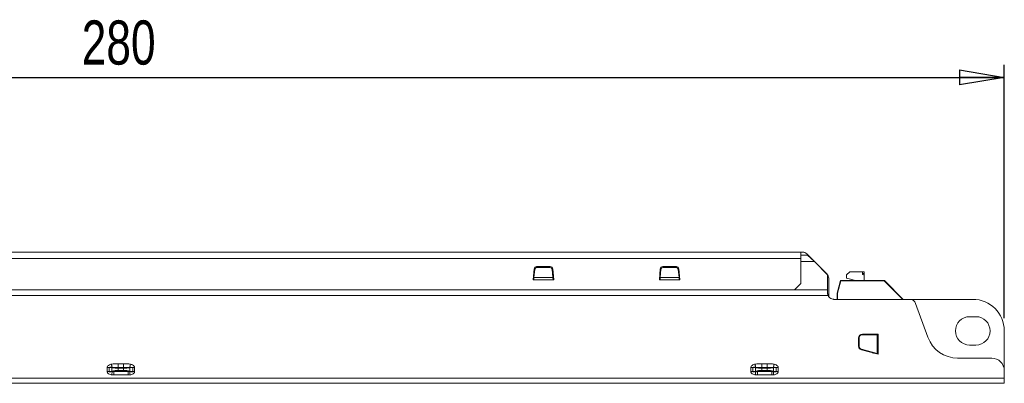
# Model space of a CAD drawing. Header units: millimetres. Extents: x 0 to 840, y -35 to 594.
# Tile 6 of 14: x 338 to 494, y 428 to 486. Entities that reach past the tile are written whole.
import ezdxf

# ---------------------------------------------------------------- set-up
doc = ezdxf.new("R2010")
doc.units = ezdxf.units.MM
doc.header["$LTSCALE"] = 2
doc.layers.add('SYM', color=179, linetype='Continuous')
doc.styles.add('SLDTEXTSTYLE0', font='TXT', dxfattribs={"width": 0.75})
doc.dimstyles.new('SLDDIMSTYLE0', dxfattribs={"dimtxt": 7, "dimasz": 7.112, "dimexe": 0, "dimexo": 0.0625, "dimgap": 1.75, "dimtad": 1, "dimrnd": 1e-09, "dimzin": 12, "dimdsep": 46, "dimtxsty": 'SLDTEXTSTYLE0', "dimblk1": 'CLOSED', "dimblk2": 'CLOSED', "dimsah": 1, "dimcen": 0.09, "dimadec": 0, "dimazin": 3, "dimtfac": 1, "dimtofl": 0, "dimtmove": 0, "dimatfit": 3, "dimldrblk": 'CLOSED', "dimfxl": 0, "dimfrac": 2, "dimtolj": 1, "dimtzin": 12, "dimarcsym": 0})

# ---------------------------------------------------------------- blocks, each defined once
blk = doc.blocks.new('_CLOSED')
at = {"color": 0, "linetype": 'ByBlock', "lineweight": -2}
for p, q in [((-1, 0.166667), (0, 0)), ((-1, 0.166667), (-1, -0.166667)), ((0, 0), (-1, -0.166667)), ((0, 0), (-1, 0))]:
    blk.add_line(p, q, dxfattribs=at)
blk = doc.blocks.new('_D')
at = {"layer": 'SYM'}
for p, q in [((214.09, 438.7), (214.09, 478.89)), ((494.09, 438.7), (494.09, 478.89)), ((214.09, 476.89), (494.09, 476.89))]:
    blk.add_line(p, q, dxfattribs=at)
at = {"layer": 'SYM', "xscale": 7.112, "yscale": 7.112, "rotation": 180.0000000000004}
blk.add_blockref('_CLOSED', (214.09, 476.89, -151.41), dxfattribs=at)
at = {"layer": 'SYM', "xscale": 7.112, "yscale": 7.112}
blk.add_blockref('_CLOSED', (494.09, 476.89, -151.41), dxfattribs=at)
at = {"layer": 'SYM', "insert": (347.87, 485.92), "char_height": 7, "attachment_point": 1, "style": 'SLDTEXTSTYLE0'}
blk.add_mtext('280', dxfattribs=at)

msp = doc.modelspace()

# ---------------------------------------------------------------- linework, layer by layer
at = {"color": 7, "linetype": 'Continuous', "lineweight": 15}
for p, q in [((461.846, 449.192), (246.246, 449.192)), ((461.846, 448.192), (246.246, 448.192)), ((461.846, 449.192), (461.846, 448.192)), ((462.096, 449.192), (461.846, 449.192)), ((461.846, 448.692), (462.889, 448.692)), ((461.846, 448.192), (461.846, 444.192)), ((465.96, 445.742), (462.803, 448.899)), ((462.889, 448.692), (463.984, 447.692)), ((419.573, 446.527), (419.421, 444.792)), ((419.541, 445.167), (419.672, 446.493)), ((422.121, 446.892), (419.971, 446.892)), ((419.971, 446.735), (422.121, 446.735)), ((422.42, 446.493), (422.551, 445.167)), ((422.671, 444.792), (422.52, 446.527)), ((439.573, 446.527), (439.421, 444.792)), ((439.541, 445.167), (439.672, 446.493)), ((442.121, 446.892), (439.971, 446.892)), ((439.971, 446.735), (442.121, 446.735)), ((442.42, 446.493), (442.551, 445.167)), ((442.671, 444.792), (442.52, 446.527)), ((461.846, 447.692), (463.984, 447.692)), ((463.984, 447.692), (466.089, 445.586)), ((419.421, 444.792), (419.521, 444.792)), ((419.521, 444.792), (422.571, 444.792)), ((419.541, 445.167), (422.551, 445.167)), ((422.571, 444.792), (422.671, 444.792)), ((439.421, 444.792), (439.521, 444.792)), ((439.521, 444.792), (442.571, 444.792)), ((439.541, 445.167), (442.551, 445.167)), ((442.571, 444.792), (442.671, 444.792)), ((466.089, 445.586), (466.089, 443.192)), ((466.253, 442.192), (466.253, 445.035)), ((469.092, 445.591), (469.592, 446.091)), ((469.092, 445.066), (469.092, 445.591)), ((469.092, 445.066), (470.492, 444.691)), ((471.6, 446.091), (469.592, 446.091)), ((471.6, 445.795), (471.6, 446.091)), ((471.6, 446.091), (471.892, 446.091)), ((471.892, 446.091), (471.892, 445.795)), ((471.892, 445.795), (471.892, 445.593)), ((471.892, 444.691), (471.892, 445.593)), ((460.846, 443.192), (247.246, 443.192)), ((461.846, 444.192), (460.846, 443.192)), ((460.846, 443.192), (466.089, 443.192)), ((466.089, 443.192), (466.089, 442.653)), ((468.125, 444.691), (467.589, 442.691)), ((467.639, 442.684), (468.163, 444.641)), ((468.163, 444.641), (468.125, 444.691)), ((468.125, 444.691), (475.089, 444.691)), ((468.163, 444.641), (475.068, 444.641)), ((475.068, 444.641), (475.089, 444.691)), ((475.089, 444.691), (478.076, 441.704)), ((242.015, 442.326), (466.163, 442.326)), ((467.089, 441.704), (479.099, 441.704)), ((467.639, 442.684), (467.589, 442.691)), ((467.589, 441.704), (467.589, 442.691)), ((489.089, 441.704), (479.099, 441.704)), ((480.038, 441.046), (481.991, 435.682)), ((488.589, 438.954), (489.589, 438.954)), ((470.989, 435.592), (470.989, 434.279)), ((471.075, 434.279), (471.075, 435.592)), ((471.567, 436.092), (473.95, 436.092)), ((474.089, 436.192), (471.589, 436.192)), ((473.95, 433.113), (473.95, 436.092)), ((473.95, 436.092), (474.089, 436.092)), ((474.089, 436.092), (474.089, 436.192)), ((474.089, 433.092), (474.089, 436.092)), ((494.089, 430.392), (494.089, 436.704)), ((489.589, 434.454), (488.589, 434.454)), ((471.434, 433.7), (474.089, 432.988)), ((473.95, 433.113), (471.44, 433.796)), ((473.334, 433.191), (473.666, 433.191)), ((474.089, 433.092), (473.95, 433.113)), ((474.089, 432.988), (474.089, 433.092)), ((486.689, 432.392), (492.089, 432.392)), ((351.928, 430.887), (351.928, 430.242)), ((352.228, 430.887), (352.228, 430.242)), ((352.228, 430.887), (352.664, 430.843)), ((352.664, 430.843), (352.664, 430.333)), ((354.514, 431.491), (353.664, 431.491)), ((353.664, 431.491), (353.664, 430.897)), ((354.514, 430.897), (353.664, 430.897)), ((353.664, 430.798), (353.664, 430.426)), ((354.514, 430.798), (353.664, 430.798)), ((354.514, 431.491), (354.514, 430.897)), ((354.514, 430.798), (354.514, 430.426)), ((355.95, 430.887), (355.514, 430.843)), ((355.514, 430.333), (355.514, 430.843)), ((355.95, 430.242), (355.95, 430.887)), ((356.25, 430.242), (356.25, 430.887)), ((453.928, 430.887), (453.928, 430.242)), ((454.228, 430.887), (454.228, 430.242)), ((454.228, 430.887), (454.664, 430.843)), ((454.664, 430.843), (454.664, 430.333)), ((456.514, 431.491), (455.664, 431.491)), ((455.664, 431.491), (455.664, 430.897)), ((456.514, 430.897), (455.664, 430.897)), ((455.664, 430.798), (455.664, 430.426)), ((456.514, 430.798), (455.664, 430.798)), ((456.514, 431.491), (456.514, 430.897)), ((456.514, 430.798), (456.514, 430.426)), ((457.95, 430.887), (457.514, 430.843)), ((457.514, 430.333), (457.514, 430.843)), ((457.95, 430.242), (457.95, 430.887)), ((458.25, 430.242), (458.25, 430.887)), ((214.089, 429.192), (494.089, 429.192)), ((351.928, 430.242), (352.228, 430.242)), ((352.228, 430.242), (352.664, 430.333)), ((352.635, 429.735), (352.95, 429.718)), ((352.703, 430.248), (352.95, 430.281)), ((352.95, 430.281), (355.228, 430.281)), ((352.95, 429.718), (355.228, 429.718)), ((354.514, 430.426), (353.664, 430.426)), ((353.664, 430.332), (354.514, 430.332)), ((355.228, 430.281), (355.475, 430.248)), ((355.228, 429.718), (355.543, 429.735)), ((355.95, 430.242), (355.514, 430.333)), ((356.25, 430.242), (355.95, 430.242)), ((454.228, 430.242), (454.664, 430.333)), ((454.635, 429.735), (454.95, 429.718)), ((454.703, 430.248), (454.95, 430.281)), ((454.95, 430.281), (457.228, 430.281)), ((454.95, 429.718), (457.228, 429.718)), ((456.514, 430.426), (455.664, 430.426)), ((455.664, 430.332), (456.514, 430.332)), ((457.228, 430.281), (457.475, 430.248)), ((457.228, 429.718), (457.543, 429.735)), ((457.95, 430.242), (457.514, 430.333)), ((458.25, 430.242), (457.95, 430.242)), ((494.089, 430.392), (494.089, 429.192)), ((494.089, 429.192), (494.089, 428.392)), ((214.089, 428.392), (494.089, 428.392))]:
    msp.add_line(p, q, dxfattribs=at)
at = {"color": 8, "linetype": 'Continuous', "lineweight": 15}
for p, q in [((471.6, 445.795), (471.892, 445.795)), ((475.068, 444.641), (478.005, 441.704)), ((467.639, 441.704), (467.639, 442.684)), ((473.482, 433.241), (473.148, 433.241))]:
    msp.add_line(p, q, dxfattribs=at)
at = {"color": 7, "linetype": 'Continuous', "lineweight": 15}
for centre, radius, start, end in [((462.096, 448.192), 1, 45, 90), ((419.971, 446.492), 0.4, 90, 175), ((419.956, 446.448), 0.288, 87.09402, 170.85755), ((422.121, 446.492), 0.4, 5, 90), ((422.136, 446.448), 0.288, 9.14245, 92.90598), ((439.971, 446.492), 0.4, 90, 175), ((439.956, 446.448), 0.288, 87.09526, 170.85631), ((442.121, 446.492), 0.4, 5, 90), ((442.136, 446.448), 0.288, 9.14245, 92.90598), ((465.253, 445.035), 1, 0, 45), ((479.099, 440.704), 1, 20, 90), ((489.089, 436.704), 5, 0, 90), ((488.589, 436.704), 2.25, 90, 270), ((489.589, 436.704), 2.25, 270, 90), ((471.589, 435.592), 0.6, 90, 180), ((471.571, 435.596), 0.496, 90.44286, 180.43462), ((486.689, 437.392), 5, 200, 270), ((471.589, 434.279), 0.6, 180, 255), ((471.573, 434.277), 0.499, 179.71294, 254.44151), ((492.089, 430.392), 2, 0, 90)]:
    msp.add_arc(centre, radius, start, end, dxfattribs=at)
msp.add_ellipse((471.855, 445.795), major_axis=(-0.255, 0), ratio=0.8024398, start_param=0, end_param=1.7183514, dxfattribs=at)
for points, knots in [([(419.521, 444.792), (419.524, 444.857), (419.531, 444.988), (419.537, 445.108), (419.541, 445.167)], [0, 0, 0, 0, 0.5000108, 1, 1, 1, 1]), ([(422.551, 445.167), (422.555, 445.108), (422.561, 444.988), (422.568, 444.857), (422.571, 444.792)], [0, 0, 0, 0, 0.4999902, 1, 1, 1, 1]), ([(439.521, 444.792), (439.524, 444.857), (439.531, 444.988), (439.537, 445.108), (439.541, 445.167)], [0, 0, 0, 0, 0.5000098, 1, 1, 1, 1]), ([(442.551, 445.167), (442.555, 445.108), (442.561, 444.988), (442.568, 444.857), (442.571, 444.792)], [0, 0, 0, 0, 0.4999892, 1, 1, 1, 1]), ([(466.089, 442.653), (466.092, 442.605), (466.095, 442.533), (466.116, 442.451), (466.129, 442.411), (466.137, 442.388), (466.144, 442.369), (466.153, 442.348), (466.16, 442.333), (466.163, 442.326)], [0, 0, 0, 0, 0.42864665, 0.64238577, 0.74920055, 0.80258926, 0.85601245, 0.92799609, 1, 1, 1, 1]), ([(466.163, 442.326), (466.216, 442.226), (466.322, 442.026), (466.594, 441.815), (466.863, 441.715), (467.032, 441.707), (467.089, 441.704)], [0, 0, 0, 0, 0.2851821, 0.57004, 0.8550343, 1, 1, 1, 1]), ([(352.569, 431.429), (352.515, 431.413), (352.354, 431.368), (352.138, 431.262), (351.989, 431.104), (351.936, 430.98), (351.931, 430.918), (351.928, 430.887)], [0, 0, 0, 0, 0.189336, 0.5573376, 0.7922199, 0.8966442, 1, 1, 1, 1]), ([(351.928, 430.887), (351.981, 430.887), (352.086, 430.887), (352.181, 430.887), (352.228, 430.887)], [0, 0, 0, 0, 0.4999449, 1, 1, 1, 1]), ([(352.694, 430.927), (352.593, 430.929), (352.449, 430.933), (352.297, 430.922), (352.241, 430.908), (352.23, 430.898), (352.228, 430.895), (352.228, 430.893), (352.227, 430.89), (352.228, 430.888), (352.228, 430.887)], [0, 0, 0, 0, 0.6280441, 0.9029138, 0.9679871, 0.9776921, 0.98556, 0.989082, 0.9925688, 1, 1, 1, 1]), ([(353.664, 431.491), (353.544, 431.491), (353.386, 431.491), (353.207, 431.49), (352.961, 431.488), (352.755, 431.457), (352.569, 431.429)], [0, 0, 0, 0, 0.3296983, 0.4306714, 0.489099, 1, 1, 1, 1]), ([(352.694, 430.927), (352.687, 430.955), (352.672, 431.012), (352.642, 431.136), (352.607, 431.278), (352.582, 431.379), (352.569, 431.429)], [0, 0, 0, 0, 0.2457495, 0.5000043, 0.7542727, 1, 1, 1, 1]), ([(352.664, 430.843), (352.665, 430.851), (352.667, 430.868), (352.674, 430.891), (352.682, 430.912), (352.69, 430.922), (352.694, 430.927)], [0, 0, 0, 0, 0.2499583, 0.4999538, 0.749911, 1, 1, 1, 1]), ([(353.664, 430.798), (353.491, 430.8), (353.139, 430.803), (352.824, 430.829), (352.664, 430.843)], [0, 0, 0, 0, 0.4937224, 1, 1, 1, 1]), ([(353.664, 430.897), (353.483, 430.9), (353.148, 430.905), (352.837, 430.92), (352.694, 430.927)], [0, 0, 0, 0, 0.5390537, 1, 1, 1, 1]), ([(353.664, 430.897), (353.664, 430.894), (353.664, 430.888), (353.664, 430.865), (353.664, 430.834), (353.664, 430.81), (353.664, 430.798)], [0, 0, 0, 0, 0.2499899, 0.4999958, 0.7500397, 1, 1, 1, 1]), ([(355.609, 431.429), (355.424, 431.457), (355.217, 431.488), (354.971, 431.49), (354.792, 431.491), (354.635, 431.491), (354.514, 431.491)], [0, 0, 0, 0, 0.5109149, 0.5694223, 0.6704196, 1, 1, 1, 1]), ([(355.485, 430.927), (355.342, 430.92), (355.031, 430.905), (354.695, 430.9), (354.514, 430.897)], [0, 0, 0, 0, 0.4601455, 1, 1, 1, 1]), ([(354.514, 430.897), (354.514, 430.894), (354.514, 430.888), (354.514, 430.865), (354.514, 430.834), (354.514, 430.81), (354.514, 430.798)], [0, 0, 0, 0, 0.2499899, 0.4999958, 0.7500397, 1, 1, 1, 1]), ([(355.514, 430.843), (355.354, 430.829), (355.039, 430.803), (354.688, 430.8), (354.514, 430.798)], [0, 0, 0, 0, 0.5062776, 1, 1, 1, 1]), ([(355.609, 431.429), (355.597, 431.379), (355.572, 431.278), (355.537, 431.136), (355.506, 431.012), (355.492, 430.955), (355.485, 430.927)], [0, 0, 0, 0, 0.2457341, 0.4999978, 0.7542623, 1, 1, 1, 1]), ([(355.95, 430.887), (355.95, 430.888), (355.951, 430.89), (355.951, 430.893), (355.949, 430.896), (355.946, 430.9), (355.914, 430.92), (355.754, 430.928), (355.603, 430.927), (355.485, 430.927)], [0, 0, 0, 0, 0.005925, 0.0114288, 0.0172532, 0.0240853, 0.0420878, 0.2462121, 1, 1, 1, 1]), ([(355.485, 430.927), (355.488, 430.922), (355.496, 430.912), (355.505, 430.891), (355.511, 430.868), (355.513, 430.851), (355.514, 430.843)], [0, 0, 0, 0, 0.250089, 0.5000462, 0.7500417, 1, 1, 1, 1]), ([(356.25, 430.887), (356.248, 430.918), (356.243, 430.98), (356.19, 431.104), (356.048, 431.254), (355.834, 431.364), (355.673, 431.41), (355.609, 431.429)], [0, 0, 0, 0, 0.1023948, 0.2063934, 0.4428131, 0.7766158, 1, 1, 1, 1]), ([(356.25, 430.887), (356.197, 430.887), (356.092, 430.887), (355.997, 430.887), (355.95, 430.887)], [0, 0, 0, 0, 0.4999449, 1, 1, 1, 1]), ([(454.569, 431.429), (454.515, 431.413), (454.354, 431.368), (454.138, 431.262), (453.989, 431.104), (453.936, 430.98), (453.931, 430.918), (453.928, 430.887)], [0, 0, 0, 0, 0.1893641, 0.5573439, 0.7922217, 0.896644, 1, 1, 1, 1]), ([(453.928, 430.887), (453.981, 430.887), (454.086, 430.887), (454.181, 430.887), (454.228, 430.887)], [0, 0, 0, 0, 0.500014, 1, 1, 1, 1]), ([(454.694, 430.927), (454.593, 430.929), (454.449, 430.933), (454.297, 430.922), (454.241, 430.908), (454.23, 430.898), (454.228, 430.895), (454.227, 430.893), (454.227, 430.89), (454.228, 430.888), (454.228, 430.887)], [0, 0, 0, 0, 0.628015, 0.9029087, 0.9679816, 0.9776865, 0.9855545, 0.9890838, 0.9925688, 1, 1, 1, 1]), ([(455.664, 431.491), (455.544, 431.491), (455.386, 431.491), (455.207, 431.49), (454.961, 431.488), (454.755, 431.457), (454.569, 431.429)], [0, 0, 0, 0, 0.3296983, 0.4306714, 0.4890855, 1, 1, 1, 1]), ([(454.694, 430.927), (454.687, 430.955), (454.672, 431.012), (454.642, 431.136), (454.607, 431.278), (454.582, 431.379), (454.569, 431.429)], [0, 0, 0, 0, 0.245752, 0.5000011, 0.7542738, 1, 1, 1, 1]), ([(454.664, 430.843), (454.665, 430.851), (454.667, 430.868), (454.674, 430.891), (454.682, 430.912), (454.69, 430.922), (454.694, 430.927)], [0, 0, 0, 0, 0.2499839, 0.4999671, 0.74995, 1, 1, 1, 1]), ([(455.664, 430.798), (455.491, 430.8), (455.139, 430.803), (454.824, 430.829), (454.664, 430.843)], [0, 0, 0, 0, 0.4937153, 1, 1, 1, 1]), ([(455.664, 430.897), (455.483, 430.9), (455.148, 430.905), (454.837, 430.92), (454.694, 430.927)], [0, 0, 0, 0, 0.5390394, 1, 1, 1, 1]), ([(455.664, 430.897), (455.664, 430.894), (455.664, 430.888), (455.664, 430.865), (455.664, 430.834), (455.664, 430.81), (455.664, 430.798)], [0, 0, 0, 0, 0.2499899, 0.4999958, 0.7500397, 1, 1, 1, 1]), ([(457.609, 431.429), (457.424, 431.457), (457.217, 431.488), (456.971, 431.49), (456.792, 431.491), (456.635, 431.491), (456.514, 431.491)], [0, 0, 0, 0, 0.5109218, 0.5694164, 0.6704287, 1, 1, 1, 1]), ([(457.485, 430.927), (457.342, 430.92), (457.031, 430.905), (456.695, 430.9), (456.514, 430.897)], [0, 0, 0, 0, 0.4601379, 1, 1, 1, 1]), ([(456.514, 430.897), (456.514, 430.894), (456.514, 430.888), (456.514, 430.865), (456.514, 430.834), (456.514, 430.81), (456.514, 430.798)], [0, 0, 0, 0, 0.2499899, 0.4999958, 0.7500397, 1, 1, 1, 1]), ([(457.514, 430.843), (457.354, 430.829), (457.039, 430.803), (456.688, 430.8), (456.514, 430.798)], [0, 0, 0, 0, 0.5062847, 1, 1, 1, 1]), ([(457.609, 431.429), (457.597, 431.379), (457.572, 431.278), (457.537, 431.136), (457.506, 431.012), (457.492, 430.955), (457.485, 430.927)], [0, 0, 0, 0, 0.2457283, 0.5000025, 0.7542624, 1, 1, 1, 1]), ([(457.95, 430.887), (457.95, 430.888), (457.951, 430.89), (457.951, 430.893), (457.949, 430.896), (457.946, 430.9), (457.914, 430.92), (457.754, 430.929), (457.603, 430.927), (457.485, 430.927)], [0, 0, 0, 0, 0.0059325, 0.0114397, 0.0172643, 0.0240624, 0.0420872, 0.2462171, 1, 1, 1, 1]), ([(457.485, 430.927), (457.488, 430.922), (457.496, 430.912), (457.505, 430.891), (457.511, 430.868), (457.513, 430.851), (457.514, 430.843)], [0, 0, 0, 0, 0.25003678, 0.50005935, 0.75002932, 1, 1, 1, 1]), ([(458.25, 430.887), (458.248, 430.918), (458.243, 430.98), (458.19, 431.104), (458.048, 431.254), (457.834, 431.364), (457.673, 431.41), (457.609, 431.429)], [0, 0, 0, 0, 0.1023966, 0.2063951, 0.4428143, 0.7766163, 1, 1, 1, 1]), ([(458.25, 430.887), (458.197, 430.887), (458.092, 430.887), (457.997, 430.887), (457.95, 430.887)], [0, 0, 0, 0, 0.4999685, 1, 1, 1, 1]), ([(351.928, 430.242), (351.931, 430.209), (351.936, 430.144), (351.978, 430.052), (352.046, 429.969), (352.19, 429.855), (352.395, 429.776), (352.568, 429.746), (352.635, 429.735)], [0, 0, 0, 0, 0.1033057, 0.2063646, 0.3169904, 0.4415734, 0.7836811, 1, 1, 1, 1]), ([(352.228, 430.242), (352.228, 430.241), (352.226, 430.239), (352.225, 430.235), (352.225, 430.232), (352.226, 430.229), (352.228, 430.226), (352.233, 430.222), (352.265, 430.21), (352.426, 430.212), (352.578, 430.232), (352.703, 430.248)], [0, 0, 0, 0, 0.0081623, 0.0148609, 0.0206709, 0.0264343, 0.0329468, 0.0408674, 0.0620338, 0.2310375, 1, 1, 1, 1]), ([(352.635, 429.735), (352.642, 429.786), (352.656, 429.889), (352.675, 430.034), (352.691, 430.16), (352.699, 430.219), (352.703, 430.248)], [0, 0, 0, 0, 0.2457329, 0.4999956, 0.7542643, 1, 1, 1, 1]), ([(352.664, 430.333), (352.824, 430.36), (353.138, 430.414), (353.491, 430.422), (353.664, 430.426)], [0, 0, 0, 0, 0.5076679, 1, 1, 1, 1]), ([(352.703, 430.248), (352.699, 430.253), (352.69, 430.262), (352.678, 430.283), (352.669, 430.307), (352.666, 430.325), (352.664, 430.333)], [0, 0, 0, 0, 0.2501003, 0.4999949, 0.7500476, 1, 1, 1, 1]), ([(352.95, 430.281), (353.065, 430.296), (353.296, 430.326), (353.542, 430.33), (353.664, 430.332)], [0, 0, 0, 0, 0.5008959, 1, 1, 1, 1]), ([(352.95, 429.718), (352.95, 429.779), (352.95, 429.901), (352.95, 430.066), (352.95, 430.203), (352.95, 430.255), (352.95, 430.281)], [0, 0, 0, 0, 0.250001, 0.4999944, 0.7500114, 1, 1, 1, 1]), ([(353.664, 430.426), (353.664, 430.416), (353.664, 430.395), (353.664, 430.368), (353.664, 430.345), (353.664, 430.336), (353.664, 430.332)], [0, 0, 0, 0, 0.2499902, 0.500058, 0.7499695, 1, 1, 1, 1]), ([(354.514, 430.332), (354.514, 430.336), (354.514, 430.345), (354.514, 430.368), (354.514, 430.395), (354.514, 430.416), (354.514, 430.426)], [0, 0, 0, 0, 0.2500305, 0.499942, 0.75000979, 1, 1, 1, 1]), ([(354.514, 430.426), (354.688, 430.422), (355.041, 430.414), (355.355, 430.36), (355.514, 430.333)], [0, 0, 0, 0, 0.4923321, 1, 1, 1, 1]), ([(355.228, 430.281), (355.113, 430.296), (354.882, 430.326), (354.637, 430.33), (354.514, 430.332)], [0, 0, 0, 0, 0.5008959, 1, 1, 1, 1]), ([(355.228, 429.718), (355.228, 429.779), (355.228, 429.901), (355.228, 430.066), (355.228, 430.203), (355.228, 430.255), (355.228, 430.281)], [0, 0, 0, 0, 0.250001, 0.4999944, 0.7500114, 1, 1, 1, 1]), ([(355.475, 430.248), (355.48, 430.253), (355.489, 430.262), (355.5, 430.283), (355.509, 430.307), (355.512, 430.325), (355.514, 430.333)], [0, 0, 0, 0, 0.2499956, 0.4999251, 0.7500127, 1, 1, 1, 1]), ([(355.543, 429.735), (355.536, 429.785), (355.523, 429.887), (355.504, 430.031), (355.487, 430.159), (355.479, 430.218), (355.475, 430.248)], [0, 0, 0, 0, 0.24123, 0.4938458, 0.7496961, 1, 1, 1, 1]), ([(355.475, 430.248), (355.58, 430.235), (355.728, 430.216), (355.885, 430.206), (355.938, 430.218), (355.946, 430.222), (355.95, 430.225), (355.952, 430.227), (355.953, 430.229), (355.954, 430.231), (355.954, 430.234), (355.953, 430.238), (355.951, 430.24), (355.95, 430.242)], [0, 0, 0, 0, 0.6389863, 0.9098245, 0.9440831, 0.9565782, 0.966466, 0.9706195, 0.9743935, 0.9780037, 0.9816526, 0.9897574, 1, 1, 1, 1]), ([(355.543, 429.735), (355.614, 429.747), (355.788, 429.777), (355.993, 429.858), (356.133, 429.969), (356.2, 430.052), (356.243, 430.144), (356.247, 430.209), (356.25, 430.242)], [0, 0, 0, 0, 0.2302888, 0.5599889, 0.6841648, 0.7944517, 0.8971758, 1, 1, 1, 1]), ([(453.928, 430.242), (453.931, 430.209), (453.936, 430.144), (453.978, 430.052), (454.046, 429.969), (454.19, 429.855), (454.395, 429.776), (454.568, 429.746), (454.635, 429.735)], [0, 0, 0, 0, 0.10330788, 0.20636672, 0.3170025, 0.44157323, 0.78368099, 1, 1, 1, 1]), ([(453.928, 430.242), (453.981, 430.242), (454.086, 430.242), (454.181, 430.242), (454.228, 430.242)], [0, 0, 0, 0, 0.500014, 1, 1, 1, 1]), ([(454.228, 430.242), (454.228, 430.241), (454.226, 430.239), (454.225, 430.235), (454.225, 430.232), (454.226, 430.229), (454.228, 430.226), (454.233, 430.222), (454.265, 430.21), (454.426, 430.212), (454.578, 430.232), (454.703, 430.248)], [0, 0, 0, 0, 0.0081623, 0.0148609, 0.0206705, 0.0264153, 0.0329445, 0.0408442, 0.062034, 0.2310377, 1, 1, 1, 1]), ([(454.635, 429.735), (454.642, 429.786), (454.656, 429.889), (454.675, 430.034), (454.691, 430.16), (454.699, 430.219), (454.703, 430.248)], [0, 0, 0, 0, 0.2457365, 0.4999967, 0.7542658, 1, 1, 1, 1]), ([(454.664, 430.333), (454.824, 430.36), (455.138, 430.414), (455.491, 430.422), (455.664, 430.426)], [0, 0, 0, 0, 0.5076615, 1, 1, 1, 1]), ([(454.703, 430.248), (454.699, 430.253), (454.69, 430.262), (454.678, 430.283), (454.669, 430.307), (454.666, 430.325), (454.664, 430.333)], [0, 0, 0, 0, 0.24999227, 0.49997929, 0.75001595, 1, 1, 1, 1]), ([(454.95, 430.281), (455.065, 430.296), (455.296, 430.326), (455.542, 430.33), (455.664, 430.332)], [0, 0, 0, 0, 0.5009157, 1, 1, 1, 1]), ([(454.95, 429.718), (454.95, 429.779), (454.95, 429.901), (454.95, 430.066), (454.95, 430.203), (454.95, 430.255), (454.95, 430.281)], [0, 0, 0, 0, 0.250001, 0.4999944, 0.7500114, 1, 1, 1, 1]), ([(455.664, 430.426), (455.664, 430.416), (455.664, 430.395), (455.664, 430.368), (455.664, 430.345), (455.664, 430.336), (455.664, 430.332)], [0, 0, 0, 0, 0.2499902, 0.500058, 0.7499695, 1, 1, 1, 1]), ([(456.514, 430.332), (456.514, 430.336), (456.514, 430.345), (456.514, 430.368), (456.514, 430.395), (456.514, 430.416), (456.514, 430.426)], [0, 0, 0, 0, 0.2500305, 0.499942, 0.75000979, 1, 1, 1, 1]), ([(456.514, 430.426), (456.688, 430.422), (457.041, 430.414), (457.355, 430.36), (457.514, 430.333)], [0, 0, 0, 0, 0.4923385, 1, 1, 1, 1]), ([(457.228, 430.281), (457.113, 430.296), (456.882, 430.326), (456.637, 430.33), (456.514, 430.332)], [0, 0, 0, 0, 0.500906, 1, 1, 1, 1]), ([(457.228, 429.718), (457.228, 429.779), (457.228, 429.901), (457.228, 430.066), (457.228, 430.203), (457.228, 430.255), (457.228, 430.281)], [0, 0, 0, 0, 0.250001, 0.4999944, 0.7500114, 1, 1, 1, 1]), ([(457.475, 430.248), (457.48, 430.253), (457.489, 430.262), (457.5, 430.283), (457.509, 430.307), (457.512, 430.325), (457.514, 430.333)], [0, 0, 0, 0, 0.25005203, 0.49996823, 0.74999485, 1, 1, 1, 1]), ([(457.543, 429.735), (457.536, 429.785), (457.523, 429.887), (457.504, 430.031), (457.487, 430.159), (457.479, 430.218), (457.475, 430.248)], [0, 0, 0, 0, 0.2412249, 0.4938478, 0.7496969, 1, 1, 1, 1]), ([(457.475, 430.248), (457.58, 430.235), (457.728, 430.216), (457.885, 430.206), (457.938, 430.218), (457.946, 430.222), (457.95, 430.225), (457.952, 430.227), (457.953, 430.229), (457.954, 430.231), (457.954, 430.234), (457.953, 430.238), (457.951, 430.24), (457.95, 430.242)], [0, 0, 0, 0, 0.6389995, 0.9098184, 0.9440776, 0.956596, 0.9664634, 0.9706001, 0.974387, 0.9780048, 0.9816522, 0.9897572, 1, 1, 1, 1]), ([(457.543, 429.735), (457.614, 429.747), (457.788, 429.777), (457.993, 429.858), (458.133, 429.969), (458.2, 430.052), (458.243, 430.144), (458.247, 430.209), (458.25, 430.242)], [0, 0, 0, 0, 0.2303724, 0.5599875, 0.6841635, 0.7944601, 0.8971715, 1, 1, 1, 1])]:
    msp.add_open_spline(points, degree=3, knots=knots, dxfattribs=at)

# ---------------------------------------------------------------- dimensions: what is measured, and where the dimension line sits
at = {"layer": 'SYM'}
dim = msp.add_linear_dim(base=(494.089, 476.892), p1=(214.089, 436.704), p2=(494.089, 436.704), dimstyle='SLDDIMSTYLE0', dxfattribs=at)
dim.commit()
dim.dimension.update_dxf_attribs({"geometry": '_D', "text_midpoint": (355.631, 476.892), "dimtype": 160})

doc.saveas('drawing.dxf')
